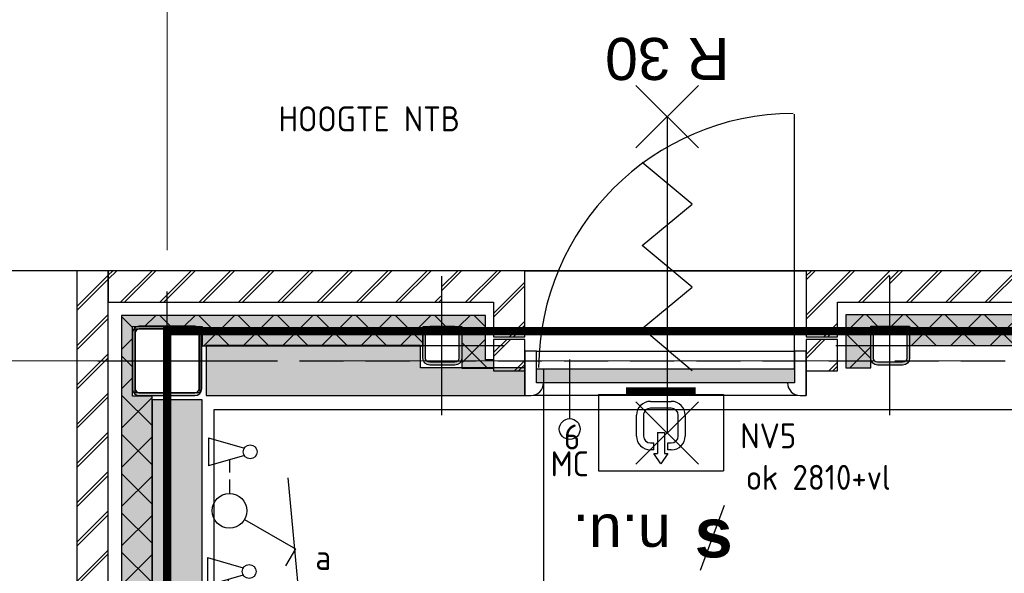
# Model space of a CAD drawing. Header units: millimetres. Extents: x -38031 to 123247, y -16330 to 129979.
# Tile 62 of 235: x -31631 to -28087, y 57810 to 59804. Entities that reach past the tile are written whole.
import ezdxf
from ezdxf.enums import TextEntityAlignment as Align

# ---------------------------------------------------------------- set-up
doc = ezdxf.new("R2010")
doc.units = ezdxf.units.MM
doc.header["$LTSCALE"] = 50
for name, pattern in [('HIDDEN', [9.524999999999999, 6.35, -3.175]), ('HIDDEN2', [4.762499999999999, 3.175, -1.5875]), ('STYLE_11', [5, 3.88885498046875, -0.416717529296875, 0.2777862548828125, -0.4166412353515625])]:
    doc.linetypes.add(name, pattern=pattern)
for name, color, linetype in [('AL$1A---_ALGEMEEN', 8, 'Continuous'), ('AM$1A---_ARCERING', 8, 'Continuous'), ('AT$1A---_TEKST100', 8, 'Continuous'), ('BOUWKUNDIG', 8, 'Continuous'), ('brandscheiding', 5, 'HIDDEN'), ('EL6121--', 3, 'Continuous'), ('EL6311--', 3, 'Continuous'), ('EL6311--NV', 7, 'Continuous'), ('EL6521--', 3, 'Continuous'), ('lengte voedingskabels', 3, 'Continuous'), ('NTB', 7, 'Continuous')]:
    doc.layers.add(name, color=color, linetype=linetype)
doc.layers.add('stramien', color=1, linetype='STYLE_11', lineweight=15)
doc.styles.add('Arial', font='ARIAL.TTF')
doc.styles.add('Arial (bold)', font='ARIALBD.TTF')
doc.styles.add('BURO-018', font='iso.shx', dxfattribs={"height": 90})
doc.styles.get("Standard").update_dxf_attribs({"font": 'iso.shx'})
pattern_1 = [(135, (-987936.493140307, -175784.8228081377), (70.71067811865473, 70.71067811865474), []), (45, (-987637.1512696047, -176084.16467884), (70.71067811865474, -70.71067811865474), [])]
pattern_2 = [(45.00000000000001, (-987936.493140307, -175784.8228081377), (70.71067811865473, -70.71067811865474), []), (45.00000000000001, (-987929.4220724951, -175791.8938759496), (70.71067811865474, -70.71067811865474), [])]
pattern_3 = [(45.00000000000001, (0, 0), (70.71067811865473, -70.71067811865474), []), (45.00000000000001, (7.071067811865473, -7.071067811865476), (70.71067811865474, -70.71067811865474), [])]

# ---------------------------------------------------------------- blocks, each defined once
blk = doc.blocks.new('E00001')
at = {"color": 0, "linetype": 'Continuous', "const_width": 0.5}
blk.add_lwpolyline([(-2.5, 0.75), (2.5, 0.75)], dxfattribs=at)
blk = doc.blocks.new('E00162-WA1')
at = {"color": 0, "linetype": 'Continuous'}
for p, q in [((-4.5, 1), (-4.5, 6.5)), ((4.5, 6.5), (-4.5, 6.5)), ((4.5, 1), (4.5, 6.5)), ((-0.5, 5.25), (0, 6)), ((0, 6), (0.5, 5.25)), ((-0.75, 5), (-0.5, 5)), ((-0.25, 5.25), (-0.5, 5.25)), ((-0.5, 5), (-0.5, 4.5)), ((-0.25, 3.75), (-0.25, 5.25)), ((0.25, 3.75), (0.25, 5.25)), ((0.5, 5.25), (0.25, 5.25)), ((0.5, 5), (0.5, 4.5)), ((0.5, 5), (0.75, 5)), ((-0.5, 4.5), (-0.75, 4.5)), ((0.75, 4.5), (0.5, 4.5)), ((-1.75, 2.5), (-1.75, 4)), ((-1.25, 4), (-1.25, 2.5)), ((0.25, 3.75), (-0.25, 3.75)), ((1.25, 2.5), (1.25, 4)), ((1.75, 4), (1.75, 2.5)), ((-0.75, 2), (0.75, 2)), ((0.75, 1.5), (-0.75, 1.5)), ((4.5, 1), (-4.5, 1))]:
    blk.add_line(p, q, dxfattribs=at)
for centre, radius, start, end in [((-0.75, 4), 1, 90, 180), ((0.75, 4), 1, 0, 90), ((-0.75, 4), 0.5, 90, 180), ((0.75, 4), 0.5, 0, 90), ((-0.75, 2.5), 1, 180, 270), ((-0.75, 2.5), 0.5, 180, 270), ((0.75, 2.5), 0.5, 270, 0), ((0.75, 2.5), 1, 270, 0)]:
    blk.add_arc(centre, radius, start, end, dxfattribs=at)
at = {"color": 0, "zscale": 100}
blk.add_blockref('E00001', (0, 0), dxfattribs=at)
at = {"color": 0, "linetype": 'Continuous', "style": 'BURO-018'}
for tag, p in [('E_GKAST', (0, 16.16666666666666)), ('E_GROEP', (0, 13.16666666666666)), ('E_SGROEP', (4.5, 13.16666666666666)), ('E_ARMCODE', (0, 9))]:
    blk.add_attdef(tag, text='', height=1.8, dxfattribs=at).set_placement(p, align=Align.MIDDLE)
blk = doc.blocks.new('1114A6')
at = {"color": 0, "linetype": 'Continuous'}
for p, q in [((-5.25, 0.75), (-4.514150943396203, 3.325471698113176)), ((-3.98584905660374, 3.325471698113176), (-3.25, 0.75)), ((-3.678571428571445, 2.25), (-2.75, 2.25)), ((-2.25, 2.25), (-1.25, 2.25)), ((-5.25, 0.75), (-3.25, 0.75))]:
    blk.add_line(p, q, dxfattribs=at)
blk.add_circle((-4.25, 3.75), 0.5, dxfattribs=at)
blk = doc.blocks.new('1114A1-SL1')
at = {"color": 0, "linetype": 'Continuous'}
for p, q in [((0.625, 3.332531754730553), (2.742413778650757, 7)), ((2.742413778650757, 7), (3.954849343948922, 6.299999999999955))]:
    blk.add_line(p, q, dxfattribs=at)
blk.add_circle((0, 2.25), 1.25, dxfattribs=at)
at = {"color": 0, "zscale": 50}
blk.add_blockref('1114A6', (0, 0), dxfattribs=at)
at = {"color": 0, "linetype": 'Continuous', "style": 'BURO-018'}
for tag, height, p in [('E_SLET1', 1.8, (3.355960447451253, 9)), ('E_GROEP', 1.799999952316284, (0, 0)), ('E_GKAST', 1.799999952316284, (0, 0))]:
    blk.add_attdef(tag, text='', height=height, dxfattribs=at).set_placement(p, align=Align.MIDDLE)
at = {"color": 0, "linetype": 'Continuous', "style": 'BURO-018', "flags": 1}
for tag in ['E_MATCODE', 'E_SGROEP']:
    blk.add_attdef(tag, text='', height=1.799999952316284, dxfattribs=at).set_placement((0, 0), align=Align.MIDDLE)
blk = doc.blocks.new('E00454')
at = {"color": 0, "linetype": 'Continuous'}
blk.add_line((0, 5.25), (0, 1), dxfattribs=at)
blk.add_circle((0, 6), 0.75, dxfattribs=at)
at = {"color": 0, "style": 'BURO-018'}
for tag, p in [('E_TEXT2', (0, 8.5)), ('E_TEXT1', (3.5, 6))]:
    blk.add_attdef(tag, text='', height=1.8, dxfattribs=at).set_placement(p, align=Align.MIDDLE)
at = {"color": 0, "linetype": 'Continuous', "style": 'BURO-018', "flags": 1}
blk.add_attdef('E_MATCODE', text='', height=1.799999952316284, dxfattribs=at).set_placement((0, 0), align=Align.MIDDLE)
blk = doc.blocks.new('Group-18')
at = {"layer": 'AL$1A---_ALGEMEEN', "color": 0}
blk.add_lwpolyline([(-87291.96924776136, 15950.55075278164), (-86356.00000001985, 15950.55075278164), (-86356.00000001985, 17337.55075278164), (-87291.96924776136, 17337.55075278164), (-87291.96924776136, 19700.55075278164), (-86356.00000001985, 19700.55075278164), (-86356.00000001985, 21087.55075278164), (-87291.96924776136, 21087.55075278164), (-87291.96924776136, 23575.55075278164), (-86356.00000001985, 23575.55075278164), (-86356.00000001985, 24962.55075278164), (-87291.96924776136, 24962.55075278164), (-87291.96924776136, 27325.55075278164), (-86356.00000001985, 27325.55075278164), (-86356.00000001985, 28712.55075278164), (-87291.96924776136, 28712.55075278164), (-87291.96924776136, 29825.01125336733), (-59221.0000000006, 29825.01125336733), (-59221.0000000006, 14675.011253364), (-87291.96924776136, 14675.011253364)], close=True, dxfattribs=at)
blk = doc.blocks.new('Group-94')
at = {"layer": 'AL$1A---_ALGEMEEN', "color": 0}
for p, q in [((-97.5, 382.003125), (127.5, 157.003125)), ((-97.5, 157.003125), (127.5, 382.003125))]:
    blk.add_line(p, q, dxfattribs=at)
at = {"layer": 'AL$1A---_ALGEMEEN', "color": 0, "flags": 1}
blk.add_attdef('B60_30', (-97.5, 157.003125), '', height=0.2, dxfattribs=at)
blk = doc.blocks.new('Group-95')
at = {"layer": 'AL$1A---_ALGEMEEN', "color": 0}
for p, q in [((-97.5, -757.809375), (127.5, -982.8093750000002)), ((-97.5, -982.8093750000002), (127.5, -757.809375))]:
    blk.add_line(p, q, dxfattribs=at)
at = {"layer": 'AL$1A---_ALGEMEEN', "color": 0, "flags": 1}
blk.add_attdef('B60_30', (-97.5, -982.8093750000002), '', height=0.2, dxfattribs=at)
blk = doc.blocks.new('wbdbo 30 zelfsl')
at = {"layer": 'AL$1A---_ALGEMEEN', "color": 0}
blk.add_line((15, -870.3093750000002), (15, 269.5031250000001), dxfattribs=at)
blk.add_lwpolyline([(-75, 45.26362499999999), (105, -106.482375), (-75, -256.066875), (105, -405.651375), (-75, -555.2358750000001), (105, -704.736375)], dxfattribs=at)
for name in ['Group-94', 'Group-95']:
    blk.add_blockref(name, (0, 0), dxfattribs=at)
at = {"layer": 'AT$1A---_TEKST100', "style": 'Arial'}
blk.add_text('R 30', height=151.5245478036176, dxfattribs=at).set_placement((15, -1199.153696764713), align=Align.BOTTOM_CENTER)
blk = doc.blocks.new('n.u.')
at = {"layer": 'AT$1A---_TEKST100', "insert": (0, 0), "char_height": 151.5245478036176, "attachment_point": 5, "line_spacing_factor": 0.9677411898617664, "style": 'Arial'}
blk.add_mtext('{\\C256;\\ln.u.}', dxfattribs=at)
blk = doc.blocks.new('panieksluiting')
at = {"layer": 'AL$1A---_ALGEMEEN', "color": 0, "lineweight": 30}
blk.add_line((-47.03455021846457, -231.383556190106), (38.47048561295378, 3.539599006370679), dxfattribs=at)
at = {"layer": 'AT$1A---_TEKST100', "insert": (0, -8.144033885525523), "char_height": 176.7786391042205, "attachment_point": 2, "line_spacing_factor": 0.9677411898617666, "style": 'Arial (bold)'}
blk.add_mtext('{\\C256;\\ls}', dxfattribs=at)
blk = doc.blocks.new('31x_alu-mk 207-p')
at = {"layer": 'AL$1A---_ALGEMEEN', "color": 0}
blk.add_blockref('panieksluiting', (173.2820323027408, -847.9290311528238), dxfattribs=at)
at = {"layer": 'AL$1A---_ALGEMEEN', "color": 0, "rotation": 180}
blk.add_blockref('n.u.', (-157.8902042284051, -953.1982267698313), dxfattribs=at)
at = {"color": 0}
blk.add_wipeout([(506.0000000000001, -450), (-505.9999999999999, -450), (-505.9999999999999, -290), (506.0000000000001, -290)], dxfattribs=at).dxf.layer = 'AL$1A---_ALGEMEEN'
at = {"layer": 'AM$1A---_ARCERING', "linetype": 'Continuous', "lineweight": 0}
blk.add_hatch(color=256, dxfattribs=at).paths.add_polyline_path([(465, -404), (-464.9999999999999, -404), (-464.9999999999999, -354), (465, -354)])
at = {"layer": 'AL$1A---_ALGEMEEN', "color": 0, "linetype": 'Continuous'}
blk.add_line((464, -354), (464, 564.397459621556), dxfattribs=at)
at = {"layer": 'AL$1A---_ALGEMEEN', "color": 0}
for points in [[(506.0000000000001, -450), (-505.9999999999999, -450), (-505.9999999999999, -290), (506.0000000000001, -290)], [(465, -404), (-464.9999999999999, -404), (-464.9999999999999, -354), (465, -354)]]:
    blk.add_lwpolyline(points, close=True, dxfattribs=at)
at = {"layer": 'AL$1A---_ALGEMEEN', "color": 0, "rotation": 180}
blk.add_blockref('wbdbo 30 zelfsl', (21.12947261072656, -315.2421106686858), dxfattribs=at)
at = {"color": 0}
for points in [[(506, -361), (619, -361), (619, -248), (506, -248)], [(-505.9999999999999, -450), (-484.9999999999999, -450), (-483.8711034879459, -449.9861456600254), (-482.74288698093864, -449.9445909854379), (-481.61603007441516, -449.8753610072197), (-480.4912115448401, -449.77849742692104), (-479.36910894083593, -449.65405859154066), (-478.25039817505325, -449.5021194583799), (-477.135753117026, -449.3227715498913), (-476.02584518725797, -449.1161228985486), (-474.9213429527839, -448.8822979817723), (-473.82291172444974, -448.621437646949), (-472.7312131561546, -448.33369902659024), (-471.6469048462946, -448.01925544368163), (-470.5706399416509, -447.6782963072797), (-469.5030667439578, -447.311026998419), (-468.4448283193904, -446.91766874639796), (-467.39656211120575, -446.49845849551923), (-466.35889955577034, -446.0536487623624), (-465.3324657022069, -445.58350748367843), (-464.317878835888, -445.0883178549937), (-463.315750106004, -444.56837816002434), (-462.32668315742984, -444.02400159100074), (-461.3512737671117, -443.45551606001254), (-460.3901094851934, -442.8632640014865), (-459.4437692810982, -442.2476021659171), (-458.512823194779, -441.60890140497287), (-457.59783199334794, -440.9475464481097), (-456.69934683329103, -440.2639356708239), (-455.8179089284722, -439.5584808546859), (-454.95404922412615, -438.83160693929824), (-454.10828807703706, -438.08375176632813), (-453.2811349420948, -437.3153658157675), (-452.4730880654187, -436.52691193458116), (-451.68463418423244, -435.7188650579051), (-450.91624823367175, -434.8917119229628), (-450.1683930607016, -434.04595077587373), (-449.441519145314, -433.1820910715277), (-448.736064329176, -432.30065316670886), (-448.0524535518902, -431.40216800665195), (-447.391098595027, -430.4871768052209), (-446.7523978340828, -429.5562307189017), (-446.13673599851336, -428.60989051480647), (-445.54448393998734, -427.6487262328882), (-444.97599840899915, -426.67331684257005), (-444.43162183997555, -425.6842498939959), (-443.9116821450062, -424.6821211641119), (-443.4164925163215, -423.667534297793), (-442.9463512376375, -422.64110044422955), (-442.5015415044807, -421.60343788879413), (-442.0823312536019, -420.5551716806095), (-441.6889730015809, -419.4969332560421), (-441.3217036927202, -418.429360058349), (-440.98074455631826, -417.3530951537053), (-440.66630097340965, -416.2687868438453), (-440.3785623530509, -415.17708827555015), (-440.1177020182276, -414.078657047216), (-439.8838771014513, -412.97415481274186), (-439.6772284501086, -411.8642468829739), (-439.49788054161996, -410.74960182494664), (-439.3459414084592, -409.63089105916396), (-439.22150257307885, -408.5087884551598), (-439.12463899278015, -407.3839699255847), (-439.055409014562, -406.25711301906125), (-439.0138543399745, -405.128896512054), (-438.9999999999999, -404), (-460.9999999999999, -404), (-463.9999999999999, -404), (-463.9999999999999, -290), (-505.9999999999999, -290)]]:
    blk.add_wipeout(points, dxfattribs=at).dxf.layer = 'AL$1A---_ALGEMEEN'
at = {"layer": 'AM$1A---_ARCERING', "linetype": 'Continuous', "lineweight": 5}
h = blk.add_hatch(dxfattribs=at)
h.set_pattern_fill('BAKSTEEN', color=256, style=0, pattern_type=2)
h.set_pattern_definition(pattern_3)
h.paths.add_polyline_path([(506, -361), (619, -361), (619, -248), (506, -248)])
at = {"layer": 'AL$1A---_ALGEMEEN', "color": 0}
blk.add_lwpolyline([(506, -361), (619, -361), (619, -248), (506, -248)], close=True, dxfattribs=at)
at = {"layer": 'AL$1A---_ALGEMEEN', "color": 0, "flags": 128}
blk.add_lwpolyline([(-505.9999999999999, -450), (-484.9999999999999, -450, 0.4142135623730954), (-438.9999999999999, -404), (-460.9999999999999, -404), (-463.9999999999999, -404), (-463.9999999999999, -290), (-505.9999999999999, -290)], format="xyb", close=True, dxfattribs=at)
at = {"color": 0}
for points in [[(619, -113), (806, -113), (806, -5.684341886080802e-14), (506, -5.684341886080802e-14), (506, -238), (619, -238)], [(-619, -361), (-506, -361), (-506, -248), (-619, -248)], [(506.0000000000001, -290), (464.00000000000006, -290), (464.00000000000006, -404), (461.0000000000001, -404), (439.0000000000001, -404), (439.0138543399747, -405.128896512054), (439.0554090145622, -406.25711301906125), (439.1246389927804, -407.3839699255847), (439.2215025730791, -408.5087884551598), (439.34594140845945, -409.63089105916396), (439.4978805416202, -410.74960182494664), (439.6772284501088, -411.8642468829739), (439.8838771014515, -412.97415481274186), (440.1177020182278, -414.078657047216), (440.3785623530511, -415.17708827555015), (440.6663009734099, -416.2687868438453), (440.9807445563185, -417.3530951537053), (441.3217036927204, -418.429360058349), (441.68897300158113, -419.4969332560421), (442.08233125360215, -420.5551716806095), (442.50154150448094, -421.60343788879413), (442.9463512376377, -422.64110044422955), (443.41649251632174, -423.667534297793), (443.9116821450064, -424.6821211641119), (444.4316218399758, -425.6842498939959), (444.9759984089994, -426.67331684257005), (445.5444839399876, -427.6487262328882), (446.1367359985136, -428.60989051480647), (446.752397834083, -429.5562307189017), (447.39109859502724, -430.4871768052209), (448.05245355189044, -431.40216800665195), (448.7360643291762, -432.30065316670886), (449.4415191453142, -433.1820910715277), (450.1683930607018, -434.04595077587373), (450.916248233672, -434.8917119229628), (451.68463418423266, -435.7188650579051), (452.47308806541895, -436.52691193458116), (453.28113494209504, -437.3153658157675), (454.1082880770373, -438.08375176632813), (454.9540492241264, -438.83160693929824), (455.81790892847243, -439.5584808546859), (456.69934683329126, -440.2639356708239), (457.59783199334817, -440.9475464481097), (458.51282319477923, -441.60890140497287), (459.4437692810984, -442.2476021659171), (460.39010948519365, -442.8632640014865), (461.35127376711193, -443.45551606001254), (462.32668315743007, -444.02400159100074), (463.3157501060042, -444.56837816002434), (464.3178788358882, -445.0883178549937), (465.3324657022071, -445.58350748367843), (466.35889955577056, -446.0536487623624), (467.396562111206, -446.49845849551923), (468.44482831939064, -446.91766874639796), (469.503066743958, -447.311026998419), (470.5706399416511, -447.6782963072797), (471.64690484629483, -448.01925544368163), (472.7312131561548, -448.33369902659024), (473.82291172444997, -448.621437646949), (474.92134295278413, -448.8822979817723), (476.0258451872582, -449.1161228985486), (477.13575311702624, -449.3227715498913), (478.2503981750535, -449.5021194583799), (479.36910894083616, -449.65405859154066), (480.4912115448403, -449.77849742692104), (481.6160300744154, -449.8753610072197), (482.74288698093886, -449.9445909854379), (483.87110348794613, -449.9861456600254), (485.0000000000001, -450), (506.0000000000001, -450)]]:
    blk.add_wipeout(points, dxfattribs=at).dxf.layer = 'AL$1A---_ALGEMEEN'
at = {"layer": 'AM$1A---_ARCERING', "linetype": 'Continuous', "lineweight": 5}
h = blk.add_hatch(dxfattribs=at)
h.set_pattern_fill('BAKSTEEN', color=256, style=0, pattern_type=2)
h.set_pattern_definition(pattern_3)
h.paths.add_polyline_path([(619, -113), (806, -113), (806, 0), (506, 0), (506, -238), (619, -238)])
h = blk.add_hatch(dxfattribs=at)
h.set_pattern_fill('BAKSTEEN', color=256, style=0, pattern_type=2)
h.set_pattern_definition(pattern_3)
h.paths.add_polyline_path([(-619, -361), (-506, -361), (-506, -248), (-619, -248)])
at = {"layer": 'AL$1A---_ALGEMEEN', "color": 0}
blk.add_line((619, -113), (806, -113), dxfattribs=at)
at = {"layer": 'AL$1A---_ALGEMEEN', "color": 0, "flags": 128}
blk.add_lwpolyline([(806, 0), (506, 0), (506, -238), (619, -238), (619, -113)], dxfattribs=at)
at = {"layer": 'AL$1A---_ALGEMEEN', "color": 0}
blk.add_lwpolyline([(-619, -361), (-506, -361), (-506, -248), (-619, -248)], close=True, dxfattribs=at)
at = {"layer": 'AL$1A---_ALGEMEEN', "color": 0, "flags": 128}
blk.add_lwpolyline([(506.0000000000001, -290), (464, -290), (464, -404), (461.0000000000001, -404), (439.0000000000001, -404, 0.4142135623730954), (485.0000000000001, -450), (506.0000000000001, -450)], format="xyb", close=True, dxfattribs=at)
at = {"layer": 'AL$1A---_ALGEMEEN', "color": 0}
blk.add_arc((464, -354), 920.6628047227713, 90.30895242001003, 179.69104757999, dxfattribs=at)
at = {"color": 0}
blk.add_wipeout([(-506, -5.684341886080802e-14), (-806, -5.684341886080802e-14), (-806, -113), (-619, -113), (-619, -238), (-506, -238)], dxfattribs=at).dxf.layer = 'AL$1A---_ALGEMEEN'
at = {"layer": 'AM$1A---_ARCERING', "linetype": 'Continuous', "lineweight": 5}
h = blk.add_hatch(dxfattribs=at)
h.set_pattern_fill('BAKSTEEN', color=256, style=0, pattern_type=2)
h.set_pattern_definition(pattern_3)
h.paths.add_polyline_path([(-506, 0), (-806, 0), (-806, -113), (-619, -113), (-619, -238), (-506, -238)])
at = {"layer": 'AL$1A---_ALGEMEEN', "color": 0}
blk.add_line((-506, 0), (-806, 0), dxfattribs=at)
at = {"layer": 'AL$1A---_ALGEMEEN', "color": 0, "flags": 128}
blk.add_lwpolyline([(-806, -113), (-619, -113), (-619, -238), (-506, -238), (-506, 0)], dxfattribs=at)
blk = doc.blocks.new('sk-250')
at = {"color": 0}
blk.add_wipeout([(-115, 114.99999999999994), (115.00000000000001, 114.99999999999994), (115.00000000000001, -117.87968006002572), (-115, -117.87968006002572)], dxfattribs=at).dxf.layer = 'AL$1A---_ALGEMEEN'
at = {"layer": 'AM$1A---_ARCERING', "linetype": 'Continuous', "lineweight": 0}
h = blk.add_hatch(color=256, dxfattribs=at)
edge = h.paths.add_edge_path()
edge.add_line((-100, -125), (100, -125))
edge.add_arc((100, -100), 25, 270, 360)
edge.add_line((125, -100), (125, 100))
edge.add_arc((100, 100), 25, 0, 90)
edge.add_line((100, 125), (-100, 125))
edge.add_arc((-100, 100), 25, 90, 180)
edge.add_line((-125, 100), (-125, -100))
edge.add_arc((-100, -100), 25, 180, 270)
edge = h.paths.add_edge_path(flags=16)
edge.add_line((-100, -115), (100, -115))
edge.add_arc((100, -100), 14.99999999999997, 270, 360.0000000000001)
edge.add_line((115, -100), (115, 100))
edge.add_arc((100, 100), 15, 0, 90)
edge.add_line((100, 115), (-100, 115))
edge.add_arc((-100, 100), 15, 90, 180)
edge.add_line((-115, 100), (-115, -100))
edge.add_arc((-100, -100), 15, 180, 270)
at = {"layer": 'AL$1A---_ALGEMEEN', "color": 0}
for p, q in [((0, 250), (0, -250)), ((-250, 0), (250, 0))]:
    blk.add_line(p, q, dxfattribs=at)
at = {"layer": 'AL$1A---_ALGEMEEN', "color": 0, "flags": 128}
blk.add_lwpolyline([(-100, -125), (100, -125, 0.414213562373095), (125, -100), (125, 100, 0.414213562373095), (100, 125), (-100, 125, 0.414213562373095), (-125, 100), (-125, -100, 0.414213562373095), (-100, -125, 0.414213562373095)], format="xyb", dxfattribs=at)
at = {"layer": 'AL$1A---_ALGEMEEN', "color": 0}
blk.add_lwpolyline([(-115, 115), (115, 115), (115, -117.8796800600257), (-115, -117.8796800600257)], close=True, dxfattribs=at)
at = {"layer": 'AL$1A---_ALGEMEEN', "color": 0, "flags": 128}
blk.add_lwpolyline([(-100, -115), (100, -115, 0.4142135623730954), (115, -100), (115, 100, 0.414213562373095), (100, 115), (-100, 115, 0.414213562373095), (-115, 100), (-115, -100, 0.414213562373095)], format="xyb", close=True, dxfattribs=at)
blk = doc.blocks.new('st.k-140')
at = {"layer": 'AM$1A---_ARCERING', "linetype": 'Continuous', "lineweight": 0}
h = blk.add_hatch(color=256, dxfattribs=at)
edge = h.paths.add_edge_path()
edge.add_line((45, -72.5), (-45, -72.5))
edge.add_arc((-45, -47.5), 25, 180, 270, ccw=False)
edge.add_line((-70, -47.5), (-70, 42.5))
edge.add_arc((-45, 42.5), 25, 90, 180, ccw=False)
edge.add_line((-45, 67.5), (45, 67.5))
edge.add_arc((45, 42.5), 25, 0, 90, ccw=False)
edge.add_line((70, 42.5), (70, -47.5))
edge.add_arc((45, -47.5), 25, -90, 0, ccw=False)
edge = h.paths.add_edge_path(flags=16)
edge.add_line((45, -62.5), (-45.00000000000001, -62.5))
edge.add_arc((-45.00000000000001, -47.50000000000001), 14.99999999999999, 180, 270, ccw=False)
edge.add_line((-60, -47.5), (-60, 42.5))
edge.add_arc((-45, 42.5), 15, 90, 180, ccw=False)
edge.add_line((-45, 57.5), (45, 57.5))
edge.add_arc((45, 42.5), 15, 0, 90, ccw=False)
edge.add_line((60, 42.5), (60, -47.5))
edge.add_arc((45, -47.5), 15, -90, 0, ccw=False)
at = {"layer": 'AL$1A---_ALGEMEEN', "color": 0}
for p, q in [((0, 192.5), (0, -222.5000000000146)), ((250, 0), (-250, 0))]:
    blk.add_line(p, q, dxfattribs=at)
at = {"layer": 'AL$1A---_ALGEMEEN', "color": 0, "flags": 128}
blk.add_lwpolyline([(45, -72.5), (-45, -72.5, -0.414213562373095), (-70, -47.5), (-70, 42.5, -0.414213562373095), (-45, 67.5), (45, 67.5, -0.414213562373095), (70, 42.5), (70, -47.5, -0.414213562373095), (45, -72.5, -0.414213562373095)], format="xyb", dxfattribs=at)
blk.add_lwpolyline([(45, -62.5), (-45.00000000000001, -62.5, -0.414213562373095), (-60, -47.5), (-60, 42.5, -0.414213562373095), (-45, 57.5), (45, 57.5, -0.414213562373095), (60, 42.5), (60, -47.5, -0.414213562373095)], format="xyb", close=True, dxfattribs=at)
blk = doc.blocks.new('Group-178')
at = {"layer": 'AM$1A---_ARCERING', "linetype": 'Continuous', "lineweight": 0}
for points in [[(-86521.82472770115, 29875.00000000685), (-86173, 29875.00000000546), (-86173, 29975.00000000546), (-86549.32472770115, 29975.00000000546), (-86549.32472770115, 30055.00000000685), (-87319.82472770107, 30055.00000000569), (-87319.82472770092, 29875.00000000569)], [(-87514.82472770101, 29860.0000000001), (-87514.82472770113, 26064.99213666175), (-87334.82472770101, 26064.99213666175), (-87334.82472770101, 29860.0000000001)]]:
    blk.add_hatch(color=256, dxfattribs=at).paths.add_polyline_path(points)
at = {"layer": 'AL$1A---_ALGEMEEN', "color": 0}
for points in [[(-86521.82472770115, 29875.00000000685), (-86173, 29875.00000000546), (-86173, 29975.00000000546), (-86549.32472770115, 29975.00000000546), (-86549.32472770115, 30055.00000000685), (-87319.82472770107, 30055.00000000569), (-87319.82472770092, 29875.00000000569)], [(-87514.82472770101, 29860.0000000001), (-87514.82472770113, 26064.99213666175), (-87334.82472770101, 26064.99213666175), (-87334.82472770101, 29860.0000000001)]]:
    blk.add_lwpolyline(points, close=True, dxfattribs=at)
blk = doc.blocks.new('200254 W 210 11-06-2007')
at = {"layer": 'AM$1A---_ARCERING', "linetype": 'Continuous', "lineweight": 5}
h = blk.add_hatch(dxfattribs=at)
h.set_pattern_fill('BAKSTEEN', color=256, scale=50, style=0, pattern_type=2)
h.set_pattern_definition(pattern_2)
h.paths.add_polyline_path([(-67511.03075223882, 4976.896901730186), (-67511.03075223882, 33652.46397214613), (-67511.03075223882, 33799.45686824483), (-67511.03075223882, 33912.44536343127), (-67624.03075223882, 33912.44536343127), (-67624.03075223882, 4976.896901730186)])
h = blk.add_hatch(dxfattribs=at)
h.set_pattern_fill('BAKSTEEN', color=256, scale=50, style=0, pattern_type=2)
h.set_pattern_definition(pattern_2)
edge = h.paths.add_edge_path()
edge.add_line((-66295.03075223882, 33912.44536343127), (-67511.03075223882, 33912.44536343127))
edge.add_line((-67511.03075223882, 33912.44536343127), (-67511.03075223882, 33799.44536343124))
edge.add_line((-67511.03075223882, 33799.44536343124), (-66295.03075223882, 33799.44536343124))
h = blk.add_hatch(dxfattribs=at)
h.set_pattern_fill('BAKSTEEN', color=256, scale=50, style=0, pattern_type=2)
h.set_pattern_definition(pattern_2)
edge = h.paths.add_edge_path()
edge.add_line((-43249.03075223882, 33912.44536343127), (-64886.03075223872, 33912.44536343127))
edge.add_line((-64886.03075223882, 33912.44536343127), (-64886.03075223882, 33799.44536343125))
edge.add_line((-64886.03075223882, 33799.44536343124), (-43249.03075223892, 33799.44536343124))
at = {"layer": 'AM$1A---_ARCERING', "linetype": 'Continuous', "lineweight": 0}
for points in [[(-66153.18018011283, 33590.90697203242), (-66153.18018011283, 33751.44536343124), (-67463.18018011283, 33751.44536343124), (-67463.18018011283, 5138.443670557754), (-67463.18018011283, 5051.444310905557), (-67303.18018011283, 5051.444310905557), (-67303.18018011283, 4920.896901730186), (-67272.85547993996, 4920.896901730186), (-67273.18018011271, 5151.850182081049), (-67423.18018011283, 5151.850182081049), (-67423.18018011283, 5291.850182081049), (-67353.18018011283, 5291.850182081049), (-67353.18018011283, 10601.07618577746), (-67423.18018011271, 10601.07618577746), (-67423.18018011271, 10851.07434569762), (-67353.18018011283, 10851.07434569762), (-67353.18018011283, 18221.02010014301), (-67423.18018011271, 18221.02010014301), (-67423.18018011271, 18471.01826006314), (-67353.18018011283, 18471.01826006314), (-67353.18018011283, 25840.96401450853), (-67423.18018011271, 25840.96401450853), (-67423.18018011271, 26090.96217442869), (-67353.18018011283, 26090.96217442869), (-67353.18018011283, 33460.9079288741), (-67423.18018011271, 33460.9079288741), (-67423.18018011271, 33710.9060887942), (-67173.18018011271, 33710.9060887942), (-67173.18018011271, 33641.44609946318), (-66377.68018011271, 33641.44609946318), (-66377.68018011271, 33711.44558424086), (-66237.68018011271, 33711.44558424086), (-66237.68018011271, 33560.90719284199), (-66010.18018011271, 33560.90719284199), (-66010.18018011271, 33590.90697203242)], [(-43363.21523396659, 33703.84398648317), (-43363.21523396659, 33564.26234323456), (-43272.03075223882, 33564.17881791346), (-43272.03075223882, 33592.96351698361), (-43272.03075223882, 33753.05316485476), (-64856.03075223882, 33753.05316485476), (-64856.03075223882, 33592.96351697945), (-64856.03075223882, 33563.05316485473), (-64766.53075223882, 33563.05316485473), (-64766.53075223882, 33713.14281272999), (-64626.53075223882, 33713.14281272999), (-64626.53075223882, 33643.35199110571), (-60294.0307522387, 33643.35199110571), (-60294.0307522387, 33712.60492547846), (-60044.0307522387, 33712.60492547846), (-60044.0307522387, 33643.35199110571), (-53164.03075223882, 33643.35199110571), (-53164.03075223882, 33712.60492547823), (-52914.03075223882, 33712.60492547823), (-52914.03075223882, 33643.35199110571), (-46034.03075223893, 33643.35199110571), (-46034.03075223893, 33712.60492547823), (-45784.03075223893, 33712.60492547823), (-45784.03075223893, 33643.35199110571), (-43503.21523396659, 33643.41175635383), (-43503.21523396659, 33702.69457335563)]]:
    blk.add_hatch(color=256, dxfattribs=at).paths.add_polyline_path(points)
at = {"layer": 'AM$1A---_ARCERING', "linetype": 'Continuous', "lineweight": 5}
h = blk.add_hatch(dxfattribs=at)
h.set_pattern_fill('ISOLATIE', color=256, scale=50, style=0, pattern_type=2)
h.set_pattern_definition(pattern_1)
h.paths.add_polyline_path([(-66153.18018011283, 33590.90697203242), (-66153.18018011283, 33751.44536343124), (-67463.18018011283, 33751.44536343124), (-67463.18018011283, 5138.443670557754), (-67463.18018011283, 5051.444310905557), (-67303.18018011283, 5051.444310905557), (-67303.18018011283, 4920.896901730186), (-67272.85547993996, 4920.896901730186), (-67273.18018011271, 5151.850182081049), (-67423.18018011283, 5151.850182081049), (-67423.18018011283, 5291.850182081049), (-67353.18018011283, 5291.850182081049), (-67353.18018011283, 10601.07618577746), (-67423.18018011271, 10601.07618577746), (-67423.18018011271, 10851.07434569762), (-67353.18018011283, 10851.07434569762), (-67353.18018011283, 18221.02010014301), (-67423.18018011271, 18221.02010014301), (-67423.18018011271, 18471.01826006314), (-67353.18018011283, 18471.01826006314), (-67353.18018011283, 25840.96401450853), (-67423.18018011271, 25840.96401450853), (-67423.18018011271, 26090.96217442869), (-67353.18018011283, 26090.96217442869), (-67353.18018011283, 33460.9079288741), (-67423.18018011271, 33460.9079288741), (-67423.18018011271, 33710.9060887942), (-67173.18018011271, 33710.9060887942), (-67173.18018011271, 33641.44609946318), (-66377.68018011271, 33641.44609946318), (-66377.68018011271, 33711.44558424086), (-66237.68018011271, 33711.44558424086), (-66237.68018011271, 33560.90719284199), (-66010.18018011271, 33560.90719284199), (-66010.18018011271, 33590.90697203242)])
h = blk.add_hatch(dxfattribs=at)
h.set_pattern_fill('ISOLATIE', color=256, scale=50, style=0, pattern_type=2)
h.set_pattern_definition(pattern_1)
h.paths.add_polyline_path([(-43363.21523396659, 33703.84398648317), (-43363.21523396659, 33564.26234323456), (-43272.03075223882, 33564.17881791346), (-43272.03075223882, 33592.96351698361), (-43272.03075223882, 33753.05316485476), (-64856.03075223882, 33753.05316485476), (-64856.03075223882, 33592.96351697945), (-64856.03075223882, 33563.05316485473), (-64766.53075223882, 33563.05316485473), (-64766.53075223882, 33713.14281272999), (-64626.53075223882, 33713.14281272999), (-64626.53075223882, 33643.35199110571), (-60294.0307522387, 33643.35199110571), (-60294.0307522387, 33712.60492547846), (-60044.0307522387, 33712.60492547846), (-60044.0307522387, 33643.35199110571), (-53164.03075223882, 33643.35199110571), (-53164.03075223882, 33712.60492547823), (-52914.03075223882, 33712.60492547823), (-52914.03075223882, 33643.35199110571), (-46034.03075223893, 33643.35199110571), (-46034.03075223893, 33712.60492547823), (-45784.03075223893, 33712.60492547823), (-45784.03075223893, 33643.35199110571), (-43503.21523396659, 33643.41175635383), (-43503.21523396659, 33702.69457335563)])
at = {"layer": 'AL$1A---_ALGEMEEN'}
for p, q in [((-43249.03075223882, 33912.44536343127), (-64886.03075223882, 33912.44536343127)), ((-64886.03075223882, 33799.44536343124), (-43249.03075223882, 33799.44536343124))]:
    blk.add_line(p, q, dxfattribs=at)
blk.add_lwpolyline([(-67511.03075223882, 4976.896901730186), (-67511.03075223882, 33652.46397214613), (-67511.03075223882, 33799.45686824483), (-67511.03075223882, 33912.44536343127), (-67624.03075223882, 33912.44536343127), (-67624.03075223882, 4976.896901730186)], close=True, dxfattribs=at)
for points in [[(-66295.03075223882, 33912.44536343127), (-67511.03075223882, 33912.44536343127), (-67511.03075223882, 33799.44536343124), (-66295.03075223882, 33799.44536343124)], [(-67353.18018011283, 10851.07434569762), (-67353.18018011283, 18221.02010014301), (-67423.18018011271, 18221.02010014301), (-67423.18018011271, 18471.01826006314), (-67353.18018011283, 18471.01826006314), (-67353.18018011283, 25840.96401450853), (-67423.18018011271, 25840.96401450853), (-67423.18018011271, 26090.96217442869), (-67353.18018011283, 26090.96217442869), (-67353.18018011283, 33460.9079288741), (-67423.18018011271, 33460.9079288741), (-67423.18018011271, 33710.9060887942), (-67173.18018011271, 33710.9060887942), (-67173.18018011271, 33641.44609946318), (-66377.68018011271, 33641.44609946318), (-66377.68018011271, 33711.44558424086), (-66237.68018011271, 33711.44558424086), (-66237.68018011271, 33560.90719284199), (-66010.18018011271, 33560.90719284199), (-66010.18018011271, 33590.90697203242), (-66153.18018011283, 33590.90697203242), (-66153.18018011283, 33751.44536343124), (-67463.18018011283, 33751.44536343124), (-67463.18018011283, 5138.443670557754)], [(-43272.03075223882, 33753.05316485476), (-64856.03075223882, 33753.05316485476), (-64856.03075223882, 33592.96351697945), (-64856.03075223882, 33563.05316485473), (-64766.53075223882, 33563.05316485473), (-64766.53075223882, 33713.14281272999), (-64626.53075223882, 33713.14281272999), (-64626.53075223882, 33643.35199110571), (-60294.0307522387, 33643.35199110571), (-60294.0307522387, 33712.60492547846), (-60044.0307522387, 33712.60492547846), (-60044.0307522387, 33643.35199110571), (-53164.03075223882, 33643.35199110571)]]:
    blk.add_lwpolyline(points, dxfattribs=at)
blk.add_blockref('Group-18', (20161.96924776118, 3587.445363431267), dxfattribs=at)
blk.add_blockref('31x_alu-mk 207-p', (-65505.03075223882, 33912.52275527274), dxfattribs=at)
at = {"layer": 'AL$1A---_ALGEMEEN', "rotation": 90}
blk.add_blockref('sk-250', (-67299.0307522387, 33587.44536343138), dxfattribs=at)
at = {"layer": 'AM$1A---_ARCERING', "linetype": 'Continuous', "lineweight": 5}
h = blk.add_hatch(dxfattribs=at)
h.set_pattern_fill('BAKSTEEN', color=256, scale=50, style=0, pattern_type=2)
h.set_pattern_definition(pattern_2)
h.paths.add_polyline_path([(-67511.03075223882, 5033.896901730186), (-67511.03075223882, 33652.46397214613), (-67511.03075223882, 33799.45686824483), (-67511.03075223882, 33912.44536343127), (-67624.03075223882, 33912.44536343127), (-67624.03075223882, 5033.896901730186)])
at = {"layer": 'AL$1A---_ALGEMEEN'}
blk.add_line((-63120.00000000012, 33912.44536343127), (-73188.55924045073, 33912.44536343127), dxfattribs=at)
at = {"layer": 'AL$1A---_ALGEMEEN', "linetype": 'Continuous'}
blk.add_line((-66011.03075223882, 33912.10954292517), (-64999.03075223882, 33912.10954292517), dxfattribs=at)
at = {"layer": 'AL$1A---_ALGEMEEN'}
blk.add_lwpolyline([(-67511.03075223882, 5033.896901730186), (-67511.03075223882, 33652.46397214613), (-67511.03075223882, 33799.45686824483), (-67511.03075223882, 33912.44536343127), (-67624.03075223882, 33912.44536343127), (-67624.03075223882, 5033.896901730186)], close=True, dxfattribs=at)
at = {"layer": 'stramien', "ltscale": 10}
for p, q in [((-67299.03075223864, -11013.55463656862), (-67299.03075223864, 36216.44536343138)), ((-74199.03075223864, 33587.44536343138), (14580.96924776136, 33587.44536343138))]:
    blk.add_line(p, q, dxfattribs=at)
at = {"layer": 'AL$1A---_ALGEMEEN', "rotation": 90}
for p in [(-66311.03075223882, 33642.44536343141), (-64699.03075223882, 33642.44536343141)]:
    blk.add_blockref('st.k-140', p, dxfattribs=at)
at = {"layer": 'AL$1A---_ALGEMEEN'}
blk.add_blockref('Group-178', (20161.96924776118, 3587.445363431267), dxfattribs=at)

msp = doc.modelspace()

# ---------------------------------------------------------------- block references
at = {"layer": 'BOUWKUNDIG'}
msp.add_blockref('200254 W 210 11-06-2007', (36199.03075223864, 24987.56249990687), dxfattribs=at)

# ---------------------------------------------------------------- next in the draw order: linework, layer by layer
at = {"layer": 'brandscheiding', "const_width": 30}
msp.add_lwpolyline([(10177.20230836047, 58682.43537262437), (-31100.00000000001, 58682.43537262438), (-31100.00000000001, 12977.20506666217), (-33217.24208450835, 12977.20506666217), (-33217.24208450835, -2034.839361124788), (-4256.86769879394, -2034.839361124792), (-4256.86769879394, -571.0711190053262), (10110.77179253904, 1104.730009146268)], dxfattribs=at)
at = {"layer": 'EL6121--', "color": 5, "linetype": 'HIDDEN2'}
for p, q in [((-31100.00000000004, 12855.00786333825), (-31100.00000000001, 58575.00786333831)), ((-31100.00000000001, 58575.00786333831), (-2580, 58575.00786333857))]:
    msp.add_line(p, q, dxfattribs=at)
at = {"layer": 'lengte voedingskabels'}
msp.add_line((-29268.86280359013, 43525.46521127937), (-30664.81024593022, 58154.08749867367), dxfattribs=at)
msp.add_lwpolyline([(-29744.15790798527, 43555.6648761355), (-29744.15790798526, 58546.16816940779)], dxfattribs=at)

# ---------------------------------------------------------------- next in the draw order: block references
at = {"layer": 'EL6311--'}
ref = msp.add_blockref('1114A1-SL1', (-30988.26726028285, 58035.00786333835), dxfattribs=dict(at, xscale=50, yscale=50, zscale=50, rotation=270))
ref.add_attrib('E_SLET1', 'a', dxfattribs={"layer": '0', "color": 1, "linetype": 'Continuous', "height": 90, "style": 'BURO-018'}).set_placement((-30538.26726028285, 57867.20984488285), align=Align.MIDDLE)
ref = msp.add_blockref('1114A1-SL1', (-30992.17388212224, 57603.89368407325), dxfattribs=dict(at, xscale=50, yscale=50, zscale=50, rotation=270))
ref.add_attrib('E_SLET1', 'b', dxfattribs={"layer": '0', "color": 1, "linetype": 'Continuous', "height": 90, "style": 'BURO-018'}).set_placement((-30542.17388212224, 57436.09566561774), align=Align.MIDDLE)
at = {"layer": 'EL6311--NV'}
ref = msp.add_blockref('E00162-WA1', (-29322.7222857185, 58504.38295583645, 1425), dxfattribs=dict(at, xscale=50, yscale=50, zscale=50, rotation=180))
ref.add_attrib('E_ARMCODE', 'NV5', dxfattribs={"layer": '0', "color": 1, "linetype": 'Continuous', "height": 90, "style": 'BURO-018'}).set_placement((-28936.12520141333, 58305.06783493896), align=Align.MIDDLE)
ref.add_attrib('E_GROEP', '6', dxfattribs={"layer": '0', "color": 1, "linetype": 'Continuous', "height": 90, "style": 'BURO-018'}).set_placement((-29642.27259049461, 58300.94841623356), align=Align.MIDDLE)
at = {"layer": 'EL6521--'}
ref = msp.add_blockref('E00454', (-29650.78870824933, 58629.50001589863), dxfattribs=dict(at, xscale=50, yscale=50, zscale=50, rotation=180))
ref.add_attrib('E_TEXT1', 'MC', dxfattribs={"layer": '0', "color": 1, "height": 90, "style": 'BURO-018'}).set_placement((-29650.78870824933, 58204.50001589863), align=Align.MIDDLE)

# ---------------------------------------------------------------- next in the draw order: texts
at = {"layer": 'NTB', "color": 7, "style": 'BURO-018'}
msp.add_text('HOOGTE NTB', height=90, dxfattribs=at).set_placement((-30698.70596129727, 59402.02706643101))
at = {"layer": 'NTB', "style": 'BURO-018'}
msp.add_text('ok 2810+vl', height=90, dxfattribs=at).set_placement((-29017.04820434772, 58110.42273491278))

doc.saveas('drawing.dxf')
